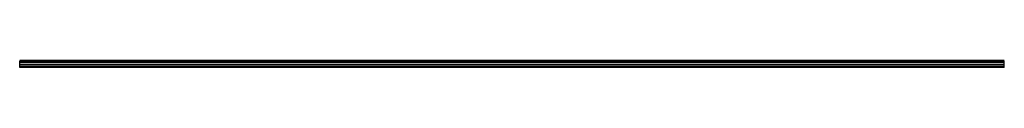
# Model space of a CAD drawing. Header units: millimetres. Extents: x 0 to 2000, y 0 to 14.
import ezdxf

# ---------------------------------------------------------------- set-up
doc = ezdxf.new("R2010")
doc.units = ezdxf.units.MM
doc.header["$LTSCALE"] = 10
doc.linetypes.add('ALLCAD_Strich', pattern=[0.2, 0.15, -0.05])
doc.layers.add('BESCH_KONT_sich_schn_grun_2d', color=10, linetype='Continuous')

msp = doc.modelspace()

# ---------------------------------------------------------------- linework, layer by layer
at = {"layer": 'BESCH_KONT_sich_schn_grun_2d', "linetype": 'ALLCAD_Strich'}
for p, q in [((2000, 13.8, -89), (0, 13.8, -89)), ((0, 11.7, -89), (0, 13.8, -89)), ((2000, 13.1, -89), (0, 13.1, -89)), ((2000, 13, -89), (0, 13, -89)), ((2000, 11.7, -89), (0, 11.7, -89)), ((0, 9, -89), (0, 11.7, -89)), ((2000, 11.3, -89), (0, 11.3, -89)), ((2000, 10.5, -89), (0, 10.5, -89)), ((2000, 9, -89), (0, 9, -89)), ((0, 0, -89), (0, 9, -89)), ((2000, 5.5, -89), (0, 5.5, -89)), ((0, 1.5, -89), (0, 1.5, -89)), ((0, 1.5, -89), (0, 1.5, -89)), ((0, 1.5, -89), (0, 1.5, -89)), ((0, 1.5, -89), (0, 1.5, -89)), ((0, 1.5, -89), (0, 1.5, -89)), ((0, 1.5, -89), (0, 1.5, -89)), ((0, 1.5, -89), (0, 1.5, -89)), ((0, 1.5, -89), (0, 1.5, -89)), ((0, 1.5, -89), (0, 1.5, -89)), ((0, 1.5, -89), (0, 1.5, -89)), ((0, 1.5, -89), (0, 1.5, -89)), ((0, 1.5, -89), (0, 1.5, -89)), ((0, 1.5, -89), (0, 1.5, -89)), ((0, 1.5, -89), (0, 1.5, -89)), ((0, 1.5, -89), (0, 1.5, -89)), ((0, 1.5, -89), (0, 1.5, -89)), ((0, 1.5, -89), (0, 1.5, -89)), ((0, 1.5, -89), (0, 1.5, -89)), ((0, 1.5, -89), (0, 1.5, -89)), ((0, 1.5, -89), (0, 1.5, -89)), ((0, 1.5, -89), (0, 1.5, -89)), ((0, 1.5, -89), (0, 1.5, -89)), ((0, 1.5, -89), (0, 1.5, -89)), ((0, 1.5, -89), (0, 1.5, -89)), ((0, 1.5, -89), (0, 1.5, -89)), ((0, 1.5, -89), (0, 1.5, -89)), ((0, 1.5, -89), (0, 1.5, -89)), ((0, 1.5, -89), (0, 1.5, -89)), ((0, 1.5, -89), (0, 1.5, -89)), ((0, 1.5, -89), (0, 1.5, -89)), ((2000, 1.5, -89), (0, 1.5, -89)), ((2000, 0, -89), (0, 0, -89)), ((2000, 11.7, -89), (2000, 13.8, -89)), ((2000, 9, -89), (2000, 11.7, -89)), ((2000, 0, -89), (2000, 9, -89))]:
    msp.add_line(p, q, dxfattribs=at)

doc.saveas('drawing.dxf')
